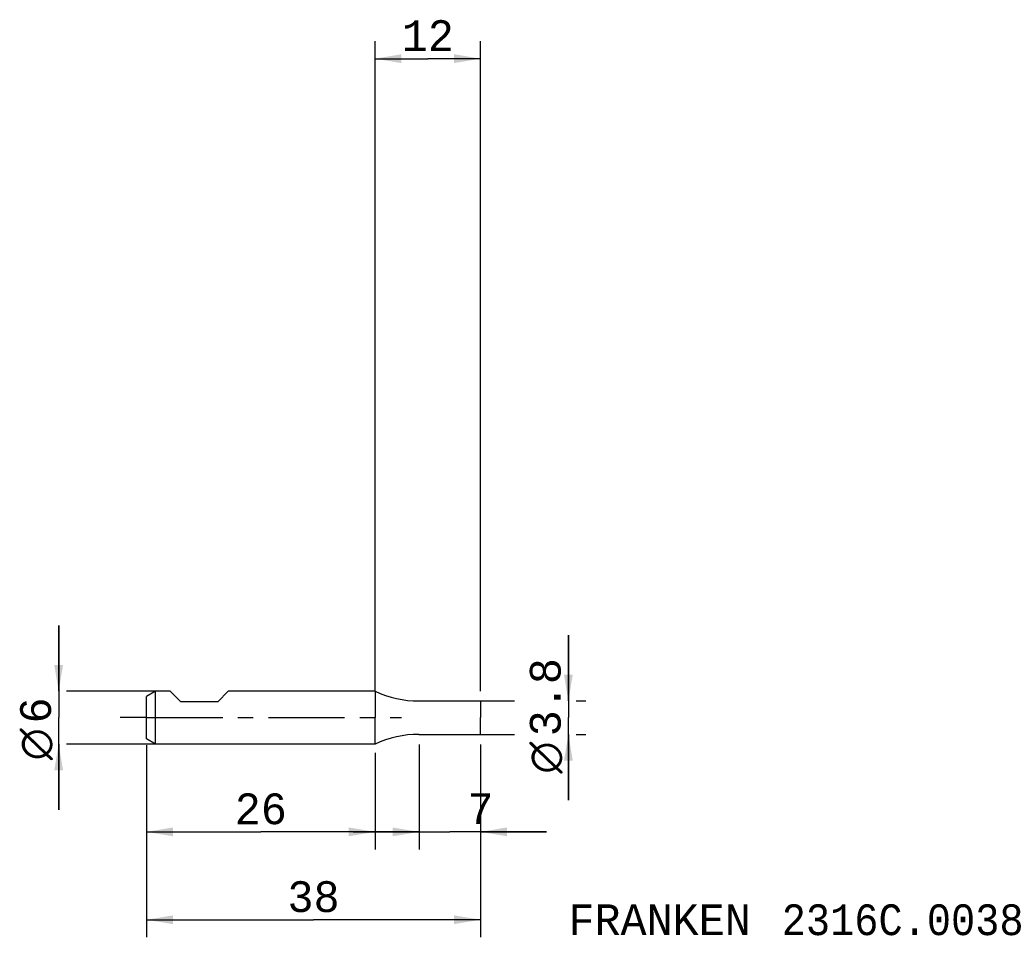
# Model space of a CAD drawing. Extents: x -40 to 72, y -25 to 79.
import ezdxf
from ezdxf.enums import TextEntityAlignment as Align

# ---------------------------------------------------------------- set-up
doc = ezdxf.new("R2010")
doc.units = 0
doc.header["$LTSCALE"] = 23.1
doc.linetypes.add('CENTER', pattern=[0.6, 0.375, -0.075, 0.075, -0.075])
doc.layers.get('0').update_dxf_attribs({"linetype": 'CONTINUOUS'})
for name, color, linetype in [('1', 4, 'CONTINUOUS'), ('2', 7, 'CONTINUOUS'), ('SK1', 4, 'CONTINUOUS'), ('SK2', 7, 'CONTINUOUS'), ('SK4', 2, 'CENTER'), ('SK6', 5, 'CONTINUOUS')]:
    doc.layers.add(name, color=color, linetype=linetype)
doc.styles.add('TEXTSTYLE_1', font='gdt', dxfattribs={"width": 0.8})
doc.styles.add('TEXTSTYLE_2', font='monos.ttf')
doc.dimstyles.new('DIMSTYLE_1', dxfattribs={"dimtxt": 3.5, "dimasz": 3, "dimexe": 2, "dimexo": 0, "dimgap": 0.875, "dimtad": 1, "dimdec": 3, "dimtxsty": 'TEXTSTYLE_2', "dimblk": '_FILLED', "dimblk1": '_FILLED', "dimblk2": '_FILLED', "dimcen": 0.09, "dimclrt": 5, "dimazin": 3, "dimtfac": 1, "dimtdec": 3, "dimtofl": 0, "dimtmove": 0, "dimatfit": 3, "dimtolj": 1})
doc.dimstyles.new('DIMSTYLE_2', dxfattribs={"dimtxt": 3.5, "dimasz": 3, "dimexe": 2, "dimexo": 0, "dimgap": 0.875, "dimtad": 1, "dimdec": 3, "dimtxsty": 'TEXTSTYLE_2', "dimblk": '_FILLED', "dimblk1": '_FILLED', "dimblk2": '_FILLED', "dimcen": 0.09, "dimclrt": 5, "dimazin": 3, "dimtp": 0.2, "dimtm": 0.2, "dimtfac": 1, "dimtdec": 3, "dimtofl": 0, "dimtmove": 0, "dimatfit": 3, "dimtolj": 1})
doc.dimstyles.new('DIMSTYLE_3', dxfattribs={"dimtxt": 3.5, "dimasz": 3, "dimexe": 2, "dimexo": 0, "dimgap": 0.875, "dimtad": 1, "dimdec": 3, "dimtxsty": 'TEXTSTYLE_2', "dimblk": '_FILLED', "dimblk1": '_FILLED', "dimblk2": '_FILLED', "dimcen": 0.09, "dimclrt": 5, "dimazin": 3, "dimtp": 0.1, "dimtm": 0.1, "dimtfac": 1, "dimtdec": 3, "dimtofl": 0, "dimtmove": 0, "dimatfit": 3, "dimtolj": 1})

# ---------------------------------------------------------------- blocks, each defined once
blk = doc.blocks.new('_FILLED')
at = {"color": 0, "linetype": 'BYBLOCK'}
blk.add_solid([(0, 0), (-1, 0.167), (-1, -0.167)], dxfattribs=at)
blk = doc.blocks.new('*D0')
at = {"layer": '2', "color": 7, "linetype": 'CONTINUOUS'}
for p, q in [((5, -3.07), (5, -15)), ((12, -3.07), (12, -6.88)), ((5, -13), (-2.5, -13)), ((-2.5, -13), (8.5, -13)), ((19.5, -13), (8.5, -13)), ((12, -13), (19.5, -13)), ((12, -13.88), (12, -15))]:
    blk.add_line(p, q, dxfattribs=at)
at = {"layer": '2', "color": 7, "linetype": 'CONTINUOUS', "xscale": 3, "yscale": 3, "zscale": 3}
blk.add_blockref('_FILLED', (5, -13), dxfattribs=at)
at = {"layer": '2', "color": 7, "linetype": 'CONTINUOUS', "xscale": 3, "yscale": 3, "zscale": 3, "rotation": 180}
blk.add_blockref('_FILLED', (12, -13), dxfattribs=at)
at = {"layer": '2', "color": 7, "linetype": 'CONTINUOUS', "style": 'TEXTSTYLE_2'}
blk.add_text('7', height=3.5, dxfattribs=at).set_placement((12, -12.12), align=Align.CENTER)
blk = doc.blocks.new('*D1')
at = {"layer": '2', "color": 7, "linetype": 'CONTINUOUS'}
for p, q in [((22, 1.9), (22, 9.4)), ((22, 9.4), (22, 0)), ((12, 1.9), (15.88, 1.9)), ((22.88, 1.9), (24, 1.9)), ((22, -9.4), (22, 0)), ((12, -1.9), (15.88, -1.9)), ((22, -1.9), (22, -9.4)), ((22.88, -1.9), (24, -1.9))]:
    blk.add_line(p, q, dxfattribs=at)
at = {"layer": '2', "color": 7, "linetype": 'CONTINUOUS', "xscale": 3, "yscale": 3, "zscale": 3}
for p, rotation in [((22, 1.9), 270), ((22, -1.9), 90)]:
    blk.add_blockref('_FILLED', p, dxfattribs=dict(at, rotation=rotation))
at = {"layer": '2', "color": 7, "linetype": 'CONTINUOUS'}
for s, style, p in [('3.8', 'TEXTSTYLE_2', (21.12, 2.33)), ('n', 'TEXTSTYLE_1', (21.12, -4.55))]:
    blk.add_text(s, height=3.5, rotation=90, dxfattribs=dict(at, style=style)).set_placement(p, align=Align.CENTER)
blk = doc.blocks.new('*D2')
at = {"layer": '2', "color": 7, "linetype": 'CONTINUOUS'}
for p, q in [((0, 3), (0, 77)), ((12, 3), (12, 77)), ((0, 75), (6, 75)), ((12, 75), (6, 75))]:
    blk.add_line(p, q, dxfattribs=at)
at = {"layer": '2', "color": 7, "linetype": 'CONTINUOUS', "xscale": 3, "yscale": 3, "zscale": 3, "rotation": 180}
blk.add_blockref('_FILLED', (0, 75), dxfattribs=at)
at = {"layer": '2', "color": 7, "linetype": 'CONTINUOUS', "xscale": 3, "yscale": 3, "zscale": 3}
blk.add_blockref('_FILLED', (12, 75), dxfattribs=at)
at = {"layer": '2', "color": 7, "linetype": 'CONTINUOUS', "style": 'TEXTSTYLE_2'}
blk.add_text('12', height=3.5, dxfattribs=at).set_placement((6, 75.875), align=Align.CENTER)
blk = doc.blocks.new('*D3')
at = {"layer": 'SK2', "color": 7, "linetype": 'CONTINUOUS'}
for p, q in [((-26, -3.14), (-26, -25)), ((12, -3.14), (12, -25)), ((-26, -23), (-7, -23)), ((12, -23), (-7, -23))]:
    blk.add_line(p, q, dxfattribs=at)
at = {"layer": 'SK2', "color": 7, "linetype": 'CONTINUOUS', "xscale": 3, "yscale": 3, "zscale": 3, "rotation": 180}
blk.add_blockref('_FILLED', (-26, -23), dxfattribs=at)
at = {"layer": 'SK2', "color": 7, "linetype": 'CONTINUOUS', "xscale": 3, "yscale": 3, "zscale": 3}
blk.add_blockref('_FILLED', (12, -23), dxfattribs=at)
at = {"layer": 'SK2', "color": 7, "linetype": 'CONTINUOUS', "style": 'TEXTSTYLE_2'}
blk.add_text('38', height=3.5, dxfattribs=at).set_placement((-7, -22.12), align=Align.CENTER)
blk = doc.blocks.new('*D4')
at = {"layer": 'SK2', "color": 7, "linetype": 'CONTINUOUS'}
for p, q in [((-36, 3), (-36, 10.5)), ((-36, 10.5), (-36, 0)), ((-25, 3), (-35.12, 3)), ((-36, -10.5), (-36, 0)), ((-36, -3), (-36, -10.5)), ((-25, -3), (-35.12, -3))]:
    blk.add_line(p, q, dxfattribs=at)
at = {"layer": 'SK2', "color": 7, "linetype": 'CONTINUOUS', "xscale": 3, "yscale": 3, "zscale": 3}
for p, rotation in [((-36, 3), 270), ((-36, -3), 90)]:
    blk.add_blockref('_FILLED', p, dxfattribs=dict(at, rotation=rotation))
at = {"layer": 'SK2', "color": 7, "linetype": 'CONTINUOUS'}
for s, style, p in [('6', 'TEXTSTYLE_2', (-36.88, 0.82)), ('n', 'TEXTSTYLE_1', (-36.88, -3.03))]:
    blk.add_text(s, height=3.5, rotation=90, dxfattribs=dict(at, style=style)).set_placement(p, align=Align.CENTER)
blk = doc.blocks.new('*D5')
at = {"layer": 'SK2', "color": 7, "linetype": 'CONTINUOUS'}
for p, q in [((-26, -4), (-26, -15)), ((0, -4), (0, -15)), ((-26, -13), (-13, -13)), ((0, -13), (-13, -13))]:
    blk.add_line(p, q, dxfattribs=at)
at = {"layer": 'SK2', "color": 7, "linetype": 'CONTINUOUS', "xscale": 3, "yscale": 3, "zscale": 3, "rotation": 180}
blk.add_blockref('_FILLED', (-26, -13), dxfattribs=at)
at = {"layer": 'SK2', "color": 7, "linetype": 'CONTINUOUS', "xscale": 3, "yscale": 3, "zscale": 3}
blk.add_blockref('_FILLED', (0, -13), dxfattribs=at)
at = {"layer": 'SK2', "color": 7, "linetype": 'CONTINUOUS', "style": 'TEXTSTYLE_2'}
blk.add_text('26', height=3.5, dxfattribs=at).set_placement((-13, -12.125), align=Align.CENTER)

msp = doc.modelspace()

# ---------------------------------------------------------------- linework, layer by layer
at = {"layer": '1', "color": 4, "linetype": 'CONTINUOUS'}
for p, q in [((0, 3), (0, 0)), ((4.997, 1.9), (12, 1.9)), ((12, 1.9), (12, 0)), ((0, -3), (0, 0)), ((12, -1.9), (12, 0)), ((4.997, -1.9), (12, -1.9))]:
    msp.add_line(p, q, dxfattribs=at)
for centre, start, end in [((4.997, 13.8), 245.170727, 270), ((4.997, -13.8), 90, 114.829273)]:
    msp.add_arc(centre, 11.9, start, end, dxfattribs=at)
at = {"layer": 'SK1', "color": 4, "linetype": 'CONTINUOUS'}
for p, q in [((-25, 3), (-26, 2.4226)), ((-26, -2.4226), (-26, 2.4226)), ((-23.3, 3), (-25, 3)), ((-25, -3), (-25, 3)), ((-22.1, 1.8), (-23.3, 3)), ((-17.9, 1.8), (-16.7, 3)), ((0, 3), (-16.7, 3)), ((-17.9, 1.8), (-22.1, 1.8)), ((-25, -3), (-26, -2.4226)), ((0, -3), (-25, -3))]:
    msp.add_line(p, q, dxfattribs=at)
at = {"layer": 'SK4', "color": 2, "linetype": 'CENTER'}
for q in [(-29, 0), (3, 0)]:
    msp.add_line((-26, 0), q, dxfattribs=at)

# ---------------------------------------------------------------- texts
at = {"layer": 'SK6', "color": 5, "linetype": 'CONTINUOUS', "style": 'TEXTSTYLE_2'}
for s, p in [('FRANKEN ', (22, -24.75)), ('2316C.0038', (46.2452, -24.75))]:
    msp.add_text(s, height=3.5, dxfattribs=at).set_placement(p)

# ---------------------------------------------------------------- dimensions: what is measured, and where the dimension line sits
at = {"layer": '2', "color": 2, "linetype": 'CONTINUOUS'}
for base, p1, p2, dimstyle, picture, middle in [((12, 75), (0, 3), (12, 3), 'DIMSTYLE_2', '*D2', (6.1258, 75)), ((12, -13), (5, -3.0735), (12, -3.0735), 'DIMSTYLE_1', '*D0', (12.0201, -13))]:
    dim = msp.add_linear_dim(base=base, p1=p1, p2=p2, dimstyle=dimstyle, dxfattribs=at)
    dim.commit()
    dim.dimension.update_dxf_attribs({"geometry": picture, "text_midpoint": middle, "dimtype": 160})
dim = msp.add_linear_dim(base=(22, -1.9), p1=(12, 1.9), p2=(12, -1.9), angle=270, text='%%c<>', dimstyle='DIMSTYLE_1', dxfattribs=at)
dim.commit()
dim.dimension.update_dxf_attribs({"geometry": '*D1', "text_midpoint": (22, 0), "dimtype": 160})
at = {"layer": 'SK2', "color": 2, "linetype": 'CONTINUOUS'}
dim = msp.add_linear_dim(base=(-36, -3), p1=(-25, 3), p2=(-25, -3), angle=270, text='%%c<> ', dimstyle='DIMSTYLE_3', dxfattribs=at)
dim.commit()
dim.dimension.update_dxf_attribs({"geometry": '*D4', "text_midpoint": (-36, -1.5153), "dimtype": 160})
for base, p1, p2, dimstyle, picture, middle in [((12, -23), (-26, -3.1367), (12, -3.1367), 'DIMSTYLE_1', '*D3', (-7.0418, -23)), ((0, -13), (-26, -4), (0, -4), 'DIMSTYLE_2', '*D5', (-13.0083, -13))]:
    dim = msp.add_linear_dim(base=base, p1=p1, p2=p2, dimstyle=dimstyle, dxfattribs=at)
    dim.commit()
    dim.dimension.update_dxf_attribs({"geometry": picture, "text_midpoint": middle, "dimtype": 160})

doc.saveas('drawing.dxf')
